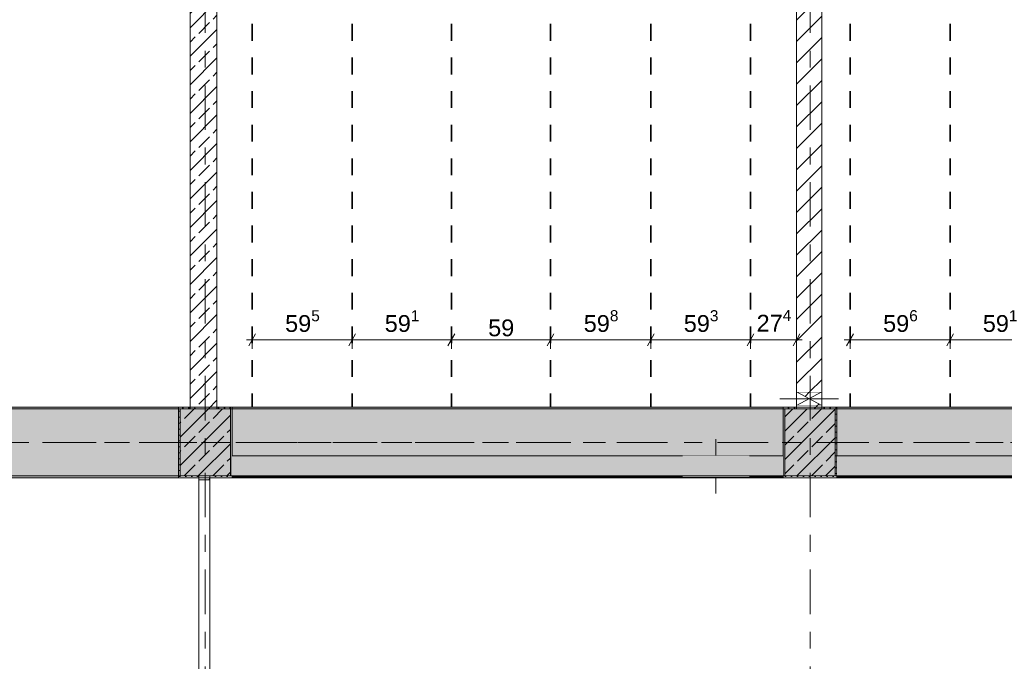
# Model space of a CAD drawing. Header units: metres. Extents: x -3.6 to 84.5, y -11 to 16.8.
# Tile 70 of 229: x 13.8 to 19.7, y 7 to 10.8. Entities that reach past the tile are written whole.
import ezdxf

# ---------------------------------------------------------------- set-up
doc = ezdxf.new("R2010")
doc.units = ezdxf.units.M
doc.header["$MEASUREMENT"] = 0
for name, pattern in [('Achse', [0.2, 0.1, -0.05, 0, -0.05]), ('Strichlinie doppelt', [0.546806, 0.264583, -0.105833, 0.070556, -0.105833]), ('Strichlinie eng', [0.115, 0.075, -0.04]), ('Wipeout_Contour', [1, 0, -1])]:
    doc.linetypes.add(name, pattern=pattern)
for name, color, linetype in [('155 - Bemaßung_ Beschriftung.Ausbau - Deckenelemente', 7, 'Continuous'), ('451 - Universal.Achsen Raster', 7, 'Continuous'), ('605 - Struktur.Wand Innen', 7, 'Continuous'), ('607 - Struktur.Stütze', 7, 'Continuous'), ('608 - Struktur.Träger', 7, 'Continuous'), ('Abbruch_605 - Struktur.Wand Innen', 7, 'Continuous'), ('Neubau_605 - Struktur.Wand Innen', 7, 'Continuous')]:
    doc.layers.add(name, color=color, linetype=linetype)
doc.styles.add('ERSTELLTER_STIL_2', font='txt')
doc.linetypes.add('Abbruch 1', pattern='A,0,[1,2022.0244.A_L5A-PL04.10_iA_Deckenelemente 3.OG1.Shx,S=0.001984,R=0,X=0,Y=0],-0.25,0', length=0.25)
doc.dimstyles.new('ERSTELLTER_STIL__1', dxfattribs={"dimtxt": 0.1, "dimasz": 0.0532, "dimexe": 0.18, "dimexo": 0.0625, "dimgap": 0, "dimtad": 1, "dimtih": 1, "dimtoh": 1, "dimzin": 0, "dimdsep": 46, "dimtxsty": 'ERSTELLTER_STIL_2', "dimblk": 'ARROWHEAD_2', "dimblk1": 'ARROWHEAD_2', "dimblk2": 'ARROWHEAD_2', "dimcen": 0.09, "dimse1": 1, "dimse2": 1, "dimclrd": 7, "dimclre": 7, "dimclrt": 7, "dimazin": 0, "dimtfac": 1, "dimtdec": 4, "dimtmove": 0, "dimatfit": 3, "dimfxl": 1, "dimtolj": 1, "dimtzin": 0, "dimarcsym": 0})
pattern_1 = [(45, (0, 0), (-0.08485281, 0.08485281), []), (45, (-0.04243, 0.04243), (-0.08485281, 0.08485281), [0.09, -0.03])]
pattern_2 = [(45, (0, 0), (-0.01767767, 0.01767767), [0, -0.025])]
pattern_3 = [(45, (0, 0), (-0.0636396, 0.0636396), [])]

# ---------------------------------------------------------------- blocks, each defined once
blk = doc.blocks.new('*D184')
at = {"layer": '155 - Bemaßung_ Beschriftung.Ausbau - Deckenelemente', "color": 7, "linetype": 'Continuous', "lineweight": 5}
for p, q in [((15.1747, 8.91), (15.209, 8.91)), ((15.2292, 8.945), (15.1888, 8.875)), ((15.209, 8.8575), (15.209, 8.9625)), ((15.209, 8.91), (15.804, 8.91)), ((15.8242, 8.945), (15.7838, 8.875)), ((15.804, 8.8575), (15.804, 8.9625))]:
    blk.add_line(p, q, dxfattribs=at)
at = {"layer": '155 - Bemaßung_ Beschriftung.Ausbau - Deckenelemente', "color": 7, "lineweight": 5, "insert": (15.4055, 8.9283), "char_height": 0.1, "attachment_point": 7, "style": 'ERSTELLTER_STIL_2'}
blk.add_mtext('\\A1;{\\pql;\\fArial|b0|i0|c0|p38;59\\fArial|b0|i0|c0|p38;\\A1{\\H.66x;\\S5^  ;}}', dxfattribs=at)
blk = doc.blocks.new('ARROWHEAD_2')
at = {"color": 0, "linetype": 'Continuous', "lineweight": 0}
for p, q in [((0, 0), (-1, 0)), ((-0.38, -0.66), (0.38, 0.66))]:
    blk.add_line(p, q, dxfattribs=at)
blk = doc.blocks.new('*D185')
at = {"layer": '155 - Bemaßung_ Beschriftung.Ausbau - Deckenelemente', "color": 7, "linetype": 'Continuous', "lineweight": 5}
for p, q in [((15.8242, 8.945), (15.7838, 8.875)), ((15.804, 8.8575), (15.804, 8.9625)), ((15.804, 8.91), (16.395, 8.91)), ((16.4152, 8.945), (16.3748, 8.875)), ((16.395, 8.8575), (16.395, 8.9625))]:
    blk.add_line(p, q, dxfattribs=at)
at = {"layer": '155 - Bemaßung_ Beschriftung.Ausbau - Deckenelemente', "color": 7, "lineweight": 5, "insert": (15.9985, 8.9283), "char_height": 0.1, "attachment_point": 7, "style": 'ERSTELLTER_STIL_2'}
blk.add_mtext('\\A1;{\\pql;\\fArial|b0|i0|c0|p38;59\\fArial|b0|i0|c0|p38;\\A1{\\H.66x;\\S1^  ;}}', dxfattribs=at)
blk = doc.blocks.new('*D186')
at = {"layer": '155 - Bemaßung_ Beschriftung.Ausbau - Deckenelemente', "color": 7, "linetype": 'Continuous', "lineweight": 5}
for p, q in [((16.4152, 8.945), (16.3748, 8.875)), ((16.395, 8.8575), (16.395, 8.9625)), ((16.395, 8.91), (16.985, 8.91)), ((17.0052, 8.945), (16.9648, 8.875)), ((16.985, 8.8575), (16.985, 8.9625))]:
    blk.add_line(p, q, dxfattribs=at)
at = {"layer": '155 - Bemaßung_ Beschriftung.Ausbau - Deckenelemente', "color": 7, "lineweight": 5, "insert": (16.6141, 8.93), "char_height": 0.1, "attachment_point": 7, "style": 'ERSTELLTER_STIL_2'}
blk.add_mtext('\\A1;{\\pql;\\fArial|b0|i0|c0|p38;59}', dxfattribs=at)
blk = doc.blocks.new('*D187')
at = {"layer": '155 - Bemaßung_ Beschriftung.Ausbau - Deckenelemente', "color": 7, "linetype": 'Continuous', "lineweight": 5}
for p, q in [((17.0052, 8.945), (16.9648, 8.875)), ((16.985, 8.8575), (16.985, 8.9625)), ((16.985, 8.91), (17.583, 8.91)), ((17.6032, 8.945), (17.5628, 8.875)), ((17.583, 8.8575), (17.583, 8.9625))]:
    blk.add_line(p, q, dxfattribs=at)
at = {"layer": '155 - Bemaßung_ Beschriftung.Ausbau - Deckenelemente', "color": 7, "lineweight": 5, "insert": (17.183, 8.9283), "char_height": 0.1, "attachment_point": 7, "style": 'ERSTELLTER_STIL_2'}
blk.add_mtext('\\A1;{\\pql;\\fArial|b0|i0|c0|p38;59\\fArial|b0|i0|c0|p38;\\A1{\\H.66x;\\S8^  ;}}', dxfattribs=at)
blk = doc.blocks.new('*D188')
at = {"layer": '155 - Bemaßung_ Beschriftung.Ausbau - Deckenelemente', "color": 7, "linetype": 'Continuous', "lineweight": 5}
for p, q in [((17.6032, 8.945), (17.5628, 8.875)), ((17.583, 8.8575), (17.583, 8.9625)), ((17.583, 8.91), (18.176, 8.91)), ((18.1962, 8.945), (18.1558, 8.875)), ((18.176, 8.8575), (18.176, 8.9625))]:
    blk.add_line(p, q, dxfattribs=at)
at = {"layer": '155 - Bemaßung_ Beschriftung.Ausbau - Deckenelemente', "color": 7, "lineweight": 5, "insert": (17.7785, 8.9283), "char_height": 0.1, "attachment_point": 7, "style": 'ERSTELLTER_STIL_2'}
blk.add_mtext('\\A1;{\\pql;\\fArial|b0|i0|c0|p38;59\\fArial|b0|i0|c0|p38;\\A1{\\H.66x;\\S3^  ;}}', dxfattribs=at)
blk = doc.blocks.new('*D189')
at = {"layer": '155 - Bemaßung_ Beschriftung.Ausbau - Deckenelemente', "color": 7, "linetype": 'Continuous', "lineweight": 5}
for p, q in [((18.1962, 8.945), (18.1558, 8.875)), ((18.176, 8.8575), (18.176, 8.9625)), ((18.176, 8.91), (18.45, 8.91)), ((18.4298, 8.875), (18.4702, 8.945)), ((18.45, 8.8575), (18.45, 8.9625)), ((18.45, 8.91), (18.4842, 8.91))]:
    blk.add_line(p, q, dxfattribs=at)
at = {"layer": '155 - Bemaßung_ Beschriftung.Ausbau - Deckenelemente', "color": 7, "lineweight": 5, "insert": (18.212, 8.93), "char_height": 0.1, "attachment_point": 7, "style": 'ERSTELLTER_STIL_2'}
blk.add_mtext('\\A1;{\\pql;\\fArial|b0|i0|c0|p38;27\\fArial|b0|i0|c0|p38;\\A1{\\H.66x;\\S4^  ;}}', dxfattribs=at)
blk = doc.blocks.new('*D308')
at = {"layer": '155 - Bemaßung_ Beschriftung.Ausbau - Deckenelemente', "color": 7, "linetype": 'Continuous', "lineweight": 5}
for p, q in [((18.7338, 8.91), (18.768, 8.91)), ((18.7882, 8.945), (18.7478, 8.875)), ((18.768, 8.8575), (18.768, 8.9625)), ((18.768, 8.91), (19.364, 8.91)), ((19.3842, 8.945), (19.3438, 8.875)), ((19.364, 8.8575), (19.364, 8.9625))]:
    blk.add_line(p, q, dxfattribs=at)
at = {"layer": '155 - Bemaßung_ Beschriftung.Ausbau - Deckenelemente', "color": 7, "lineweight": 5, "insert": (18.9651, 8.9283), "char_height": 0.1, "attachment_point": 7, "style": 'ERSTELLTER_STIL_2'}
blk.add_mtext('\\A1;{\\pql;\\fArial|b0|i0|c0|p38;59\\fArial|b0|i0|c0|p38;\\A1{\\H.66x;\\S6^  ;}}', dxfattribs=at)
blk = doc.blocks.new('*D309')
at = {"layer": '155 - Bemaßung_ Beschriftung.Ausbau - Deckenelemente', "color": 7, "linetype": 'Continuous', "lineweight": 5}
for p, q in [((19.3842, 8.945), (19.3438, 8.875)), ((19.364, 8.8575), (19.364, 8.9625)), ((19.364, 8.91), (19.955, 8.91)), ((19.9752, 8.945), (19.9348, 8.875)), ((19.955, 8.8575), (19.955, 8.9625))]:
    blk.add_line(p, q, dxfattribs=at)
at = {"layer": '155 - Bemaßung_ Beschriftung.Ausbau - Deckenelemente', "color": 7, "lineweight": 5, "insert": (19.5586, 8.9283), "char_height": 0.1, "attachment_point": 7, "style": 'ERSTELLTER_STIL_2'}
blk.add_mtext('\\A1;{\\pql;\\fArial|b0|i0|c0|p38;59\\fArial|b0|i0|c0|p38;\\A1{\\H.66x;\\S1^  ;}}', dxfattribs=at)

msp = doc.modelspace()

# ---------------------------------------------------------------- hatches: boundary and pattern name
at = {"layer": '605 - Struktur.Wand Innen', "linetype": 'Continuous', "lineweight": 0, "true_color": 0x000000}
h = msp.add_hatch(dxfattribs=at)
h.set_pattern_fill('Beton__Stahlbeton_0001', color=18, style=0, pattern_type=2)
h.set_pattern_definition(pattern_1)
h.paths.add_polyline_path([(14.84, 8.5), (15, 8.5), (15, 13), (14.84, 13)])
at = {"layer": '607 - Struktur.Stütze', "linetype": 'Continuous', "lineweight": 0, "true_color": 0x000000}
h = msp.add_hatch(dxfattribs=at)
h.set_pattern_fill('Gips_0001', color=18, style=0, pattern_type=2)
h.set_pattern_definition(pattern_2)
h.paths.add_polyline_path([(14.77, 8.09), (14.8925, 8.09), (14.8925, 8.1), (14.78, 8.1), (14.78, 8.5), (14.84, 8.5), (14.84, 8.51), (14.77, 8.51)])
h = msp.add_hatch(dxfattribs=at)
h.set_pattern_fill('Beton__Stahlbeton_0001', color=18, style=0, pattern_type=2)
h.set_pattern_definition(pattern_1)
h.paths.add_polyline_path([(14.78, 8.1), (15.08, 8.1), (15.08, 8.5), (14.78, 8.5)])
h = msp.add_hatch(dxfattribs=at)
h.set_pattern_fill('Gips_0001', color=18, style=0, pattern_type=2)
h.set_pattern_definition(pattern_2)
h.paths.add_polyline_path([(14.9575, 8.09), (15.09, 8.09), (15.09, 8.51), (15, 8.51), (15, 8.5), (15.08, 8.5), (15.08, 8.1), (14.9575, 8.1)])
h = msp.add_hatch(dxfattribs=at)
h.set_pattern_fill('Gips_0001', color=18, style=0, pattern_type=2)
h.set_pattern_definition(pattern_2)
h.paths.add_polyline_path([(18.37, 8.51), (18.37, 8.09), (18.69, 8.09), (18.69, 8.51), (18.6, 8.51), (18.6, 8.5), (18.68, 8.5), (18.68, 8.1), (18.38, 8.1), (18.38, 8.5), (18.45, 8.5), (18.45, 8.51)])
h = msp.add_hatch(dxfattribs=at)
h.set_pattern_fill('Beton__Stahlbeton_0001', color=18, style=0, pattern_type=2)
h.set_pattern_definition(pattern_1)
h.paths.add_polyline_path([(18.38, 8.1), (18.68, 8.1), (18.68, 8.5), (18.38, 8.5)])
at = {"layer": '608 - Struktur.Träger', "linetype": 'Continuous', "lineweight": 0, "true_color": 0x000000}
h = msp.add_hatch(dxfattribs=at)
h.set_pattern_fill('Gips_0001', color=18, style=0, pattern_type=2)
h.set_pattern_definition(pattern_2)
h.paths.add_polyline_path([(11.49, 8.5), (14.77, 8.5), (14.77, 8.51), (11.49, 8.51)])
h = msp.add_hatch(dxfattribs=at)
h.set_pattern_fill('Gips_0001', color=18, style=0, pattern_type=2)
h.set_pattern_definition(pattern_2)
h.paths.add_polyline_path([(18.37, 8.51), (15.09, 8.51), (15.09, 8.5), (18.37, 8.5)])
h = msp.add_hatch(dxfattribs=at)
h.set_pattern_fill('Gips_0001', color=18, style=0, pattern_type=2)
h.set_pattern_definition(pattern_2)
h.paths.add_polyline_path([(18.69, 8.5), (22.05, 8.5), (22.05, 8.51), (18.69, 8.51)])
h = msp.add_hatch(dxfattribs=at)
h.set_pattern_fill('Gips_0001', color=18, style=0, pattern_type=2)
h.set_pattern_definition(pattern_2)
h.paths.add_polyline_path([(14.77, 8.1), (11.49, 8.1), (11.49, 8.09), (14.77, 8.09)])
at = {"layer": 'Abbruch_605 - Struktur.Wand Innen', "linetype": 'Continuous', "lineweight": 0, "true_color": 0x000000}
h = msp.add_hatch(dxfattribs=at)
h.set_pattern_fill('MW_Ziegel_0001', color=18, style=0, pattern_type=2)
h.set_pattern_definition(pattern_3)
h.paths.add_polyline_path([(18.45, 8.6), (18.525, 8.56), (18.6, 8.6)])
h = msp.add_hatch(dxfattribs=at)
h.set_pattern_fill('MW_Ziegel_0001', color=18, style=0, pattern_type=2)
h.set_pattern_definition(pattern_3)
h.paths.add_polyline_path([(18.45, 8.52), (18.6, 8.52), (18.525, 8.56)])
at = {"layer": 'Neubau_605 - Struktur.Wand Innen', "linetype": 'Continuous', "lineweight": 0, "true_color": 0x000000}
for points in [[(18.17, 8.22), (17.77, 8.22), (17.97, 8.1575)], [(17.77, 8.095), (18.17, 8.095), (17.97, 8.1575)]]:
    msp.add_hatch(color=18, dxfattribs=at).paths.add_polyline_path(points)

# ---------------------------------------------------------------- linework, layer by layer
at = {"layer": '155 - Bemaßung_ Beschriftung.Ausbau - Deckenelemente', "color": 7, "linetype": 'Achse', "lineweight": 35}
for p, q in [((15.209, 12.99), (15.209, 8.51)), ((15.804, 12.99), (15.804, 8.51)), ((16.395, 12.99), (16.395, 8.51)), ((16.985, 12.99), (16.985, 8.51)), ((17.583, 12.99), (17.583, 8.51)), ((18.176, 12.99), (18.176, 8.51)), ((18.768, 12.99), (18.768, 8.51)), ((19.364, 12.99), (19.364, 8.51))]:
    msp.add_line(p, q, dxfattribs=at)
at = {"layer": '451 - Universal.Achsen Raster', "color": 160, "linetype": 'Strichlinie doppelt', "lineweight": 9, "true_color": 0x3232ff}
msp.add_line((64.935, 8.3), (-3.175, 8.3), dxfattribs=at)
at = {"layer": '605 - Struktur.Wand Innen', "color": 7, "linetype": 'Continuous', "lineweight": 18, "flags": 128}
for points in [[(14.84, 13), (14.84, 8.5)], [(15, 8.5), (15, 13)]]:
    msp.add_lwpolyline(points, dxfattribs=at)
at = {"layer": '605 - Struktur.Wand Innen', "color": 7, "linetype": 'Continuous', "lineweight": 13, "flags": 128}
for points in [[(18.17, 8.22), (17.77, 8.22)], [(17.77, 8.095), (18.17, 8.095)]]:
    msp.add_lwpolyline(points, dxfattribs=at)
at = {"layer": '607 - Struktur.Stütze', "color": 7, "linetype": 'Continuous', "lineweight": 5, "flags": 128}
for points in [[(14.84, 8.51), (14.77, 8.51), (14.77, 8.09), (14.8925, 8.09)], [(14.9575, 8.09), (15.09, 8.09), (15.09, 8.51), (15, 8.51)], [(18.45, 8.51), (18.37, 8.51), (18.37, 8.09), (18.69, 8.09), (18.69, 8.51), (18.6, 8.51)]]:
    msp.add_lwpolyline(points, dxfattribs=at)
at = {"layer": '607 - Struktur.Stütze', "color": 7, "linetype": 'Continuous', "lineweight": 13, "flags": 128}
for points in [[(14.78, 8.1), (15.08, 8.1), (15.08, 8.5), (14.78, 8.5)], [(18.38, 8.1), (18.68, 8.1), (18.68, 8.5), (18.38, 8.5)]]:
    msp.add_lwpolyline(points, close=True, dxfattribs=at)
at = {"layer": '608 - Struktur.Träger', "color": 7, "linetype": 'Continuous', "lineweight": 5}
for p, q in [((14.77, 8.51), (11.49, 8.51)), ((14.77, 8.51), (14.77, 8.5)), ((15.09, 8.51), (15.09, 8.5)), ((18.37, 8.51), (15.09, 8.51)), ((18.37, 8.51), (18.37, 8.5)), ((18.69, 8.51), (18.69, 8.5)), ((22.05, 8.51), (18.69, 8.51)), ((14.77, 8.09), (11.49, 8.09)), ((14.77, 8.1), (14.77, 8.09))]:
    msp.add_line(p, q, dxfattribs=at)
at = {"layer": '608 - Struktur.Träger', "color": 7, "linetype": 'Continuous', "lineweight": 13}
for p, q in [((14.77, 8.5), (11.49, 8.5)), ((15.09, 8.5), (14.77, 8.5)), ((18.37, 8.5), (15.09, 8.5)), ((22.05, 8.5), (18.69, 8.5))]:
    msp.add_line(p, q, dxfattribs=at)
at = {"layer": '608 - Struktur.Träger', "color": 7, "linetype": 'Achse', "lineweight": 9}
msp.add_line((0.38, 8.3), (61.88, 8.3), dxfattribs=at)
at = {"layer": 'Abbruch_605 - Struktur.Wand Innen', "color": 160, "linetype": 'Abbruch 1', "lineweight": 5, "true_color": 0x3232ff}
for p, q in [((18.35, 8.56), (18.7, 8.56)), ((18.35, 8.56), (18.7, 8.56)), ((17.97, 8.32), (17.97, 7.995))]:
    msp.add_line(p, q, dxfattribs=at)
at = {"layer": 'Abbruch_605 - Struktur.Wand Innen', "color": 7, "linetype": 'Abbruch 1', "lineweight": 18}
for p, q in [((18.6, 8.6), (18.45, 8.6)), ((18.45, 8.52), (18.6, 8.52))]:
    msp.add_line(p, q, dxfattribs=at)
at = {"layer": 'Abbruch_605 - Struktur.Wand Innen', "color": 7, "linetype": 'Abbruch 1', "lineweight": 13}
for p, q in [((17.77, 8.22), (17.77, 8.095)), ((18.17, 8.095), (18.17, 8.22))]:
    msp.add_line(p, q, dxfattribs=at)
at = {"layer": 'Abbruch_605 - Struktur.Wand Innen', "color": 7, "linetype": 'Abbruch 1', "lineweight": 18, "flags": 128}
for points in [[(18.45, 8.6), (18.45, 8.52)], [(18.6, 8.52), (18.6, 8.6)]]:
    msp.add_lwpolyline(points, dxfattribs=at)
at = {"layer": 'Neubau_605 - Struktur.Wand Innen', "color": 1, "linetype": 'Continuous', "lineweight": 9}
for p, q in [((18.45, 8.52), (18.6, 8.6)), ((18.45, 8.6), (18.6, 8.52))]:
    msp.add_line(p, q, dxfattribs=at)
at = {"layer": 'Neubau_605 - Struktur.Wand Innen', "color": 1, "linetype": 'Strichlinie eng', "lineweight": 9}
for p, q in [((17.77, 8.22), (18.17, 8.095)), ((18.17, 8.22), (17.77, 8.095))]:
    msp.add_line(p, q, dxfattribs=at)

# ---------------------------------------------------------------- dimensions: what is measured, and where the dimension line sits
at = {"layer": '155 - Bemaßung_ Beschriftung.Ausbau - Deckenelemente', "color": 7, "linetype": 'Continuous', "lineweight": 5}
for base, p1, p2, picture, middle in [((15.803975, 8.9099822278), (15.208975, 8.5099826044), (15.803975, 8.5099826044), '*D184', (15.6168412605, 8.9799822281)), ((16.395, 8.91), (15.804, 8.51), (16.395, 8.51), '*D185', (16.2098, 8.98)), ((17.583, 8.91), (16.985, 8.51), (17.583, 8.51), '*D187', (17.3943, 8.98)), ((18.176, 8.91), (17.583, 8.51), (18.176, 8.51), '*D188', (17.9898, 8.98)), ((19.364, 8.91), (18.768, 8.51), (19.364, 8.51), '*D308', (19.1764, 8.98)), ((19.955, 8.91), (19.364, 8.51), (19.955, 8.51), '*D309', (19.7699, 8.98)), ((16.985, 8.91), (16.395, 8.51), (16.985, 8.51), '*D186', (16.6903, 8.98))]:
    dim = msp.add_linear_dim(base=base, p1=p1, p2=p2, dimstyle='ERSTELLTER_STIL__1', dxfattribs=at)
    dim.commit()
    dim.dimension.update_dxf_attribs({"geometry": picture, "text_midpoint": middle, "dimtype": 160})

# ---------------------------------------------------------------- next in the draw order: wipeouts: each hides what was drawn before it
at = {"color": 254, "linetype": 'Wipeout_Contour', "lineweight": 0, "ltscale": 86.04235}
msp.add_wipeout([(18.6, 13), (18.45, 13), (18.45, 8.6), (18.6, 8.6)], dxfattribs=at).dxf.layer = '605 - Struktur.Wand Innen'
at = {"color": 254, "linetype": 'Wipeout_Contour', "lineweight": 0, "ltscale": 81.566007}
msp.add_wipeout([(18.6, 8.52), (18.45, 8.52), (18.45, 8.5), (18.6, 8.5)], dxfattribs=at).dxf.layer = '605 - Struktur.Wand Innen'
at = {"color": 254, "linetype": 'Wipeout_Contour', "lineweight": 0, "ltscale": 74.462097}
msp.add_wipeout([(18.37, 8.22), (15.09, 8.22), (15.09, 8.095), (18.37, 8.095)], dxfattribs=at).dxf.layer = '605 - Struktur.Wand Innen'
at = {"color": 254, "linetype": 'Wipeout_Contour', "lineweight": 0, "ltscale": 87.77462}
msp.add_wipeout([(18.69, 8.095), (22.05, 8.095), (22.05, 8.22), (18.69, 8.22)], dxfattribs=at).dxf.layer = '605 - Struktur.Wand Innen'
at = {"color": 254, "linetype": 'Wipeout_Contour', "lineweight": 0, "ltscale": 67.9311}
msp.add_wipeout([(14.8925, 8.1), (14.8925, 8.0775), (14.9575, 8.0775), (14.9575, 8.1)], dxfattribs=at).dxf.layer = '605 - Struktur.Wand Innen'

# ---------------------------------------------------------------- next in the draw order: hatches: boundary and pattern name
at = {"layer": '605 - Struktur.Wand Innen', "linetype": 'Continuous', "lineweight": 0, "true_color": 0x000000}
h = msp.add_hatch(dxfattribs=at)
h.set_pattern_fill('MW_Ziegel_0001', color=18, style=0, pattern_type=2)
h.set_pattern_definition(pattern_3)
h.paths.add_polyline_path([(18.6, 13), (18.45, 13), (18.45, 8.6), (18.6, 8.6)])
h = msp.add_hatch(dxfattribs=at)
h.set_pattern_fill('MW_Ziegel_0001', color=18, style=0, pattern_type=2)
h.set_pattern_definition(pattern_3)
h.paths.add_polyline_path([(18.6, 8.52), (18.45, 8.52), (18.45, 8.5), (18.6, 8.5)])
h = msp.add_hatch(dxfattribs=at)
h.set_pattern_fill('MW_Ziegel_0001', color=18, style=0, pattern_type=2)
h.set_pattern_definition(pattern_3)
h.paths.add_polyline_path([(14.8925, 8.1), (14.8925, 8.0775), (14.9575, 8.0775), (14.9575, 8.1)])
at = {"layer": '608 - Struktur.Träger', "linetype": 'Continuous', "lineweight": 0, "true_color": 0x000000}
h = msp.add_hatch(dxfattribs=at)
h.set_pattern_fill('Beton__Stahlbeton_0001', color=18, style=0, pattern_type=2)
h.set_pattern_definition(pattern_1)
h.paths.add_polyline_path([(0.69, 8.5), (0.38, 8.5), (0.38, 8.1), (0.69, 8.1), (7.57, 8.1), (7.89, 8.1), (11.17, 8.1), (11.49, 8.1), (14.77, 8.1), (15.09, 8.1), (18.37, 8.1), (18.69, 8.1), (22.05, 8.1), (22.2, 8.1), (25.57, 8.1), (25.89, 8.1), (29.25, 8.1), (29.4, 8.1), (32.77, 8.1), (33.09, 8.1), (39.97, 8.1), (40.29, 8.1), (47.17, 8.1), (47.49, 8.1), (50.77, 8.1), (51.09, 8.1), (54.37, 8.1), (54.69, 8.1), (61.57, 8.1), (61.88, 8.1), (61.88, 8.5), (61.57, 8.5), (58.195, 8.5), (58.055, 8.5), (54.69, 8.5), (54.37, 8.5), (51.09, 8.5), (50.77, 8.5), (47.49, 8.5), (47.17, 8.5), (43.81, 8.5), (43.67, 8.5), (40.29, 8.5), (39.97, 8.5), (36.61, 8.5), (36.46, 8.5), (33.09, 8.5), (32.77, 8.5), (29.4, 8.5), (29.25, 8.5), (25.89, 8.5), (25.57, 8.5), (22.2, 8.5), (22.05, 8.5), (18.69, 8.5), (18.37, 8.5), (15.09, 8.5), (14.77, 8.5), (11.49, 8.5), (11.17, 8.5), (7.89, 8.5), (7.57, 8.5), (4.21, 8.5), (4.05, 8.5)])
h = msp.add_hatch(dxfattribs=at)
h.set_pattern_fill('Gips_0001', color=18, style=0, pattern_type=2)
h.set_pattern_definition(pattern_2)
h.paths.add_polyline_path([(15.09, 8.1), (15.09, 8.09), (18.37, 8.09), (18.37, 8.1)])
h = msp.add_hatch(dxfattribs=at)
h.set_pattern_fill('Gips_0001', color=18, style=0, pattern_type=2)
h.set_pattern_definition(pattern_2)
h.paths.add_polyline_path([(18.69, 8.09), (25.57, 8.09), (25.57, 8.1), (22.2, 8.1), (22.2, 8.095), (22.05, 8.095), (22.05, 8.1), (18.69, 8.1)])

# ---------------------------------------------------------------- next in the draw order: linework, layer by layer
at = {"layer": '451 - Universal.Achsen Raster', "color": 160, "linetype": 'Strichlinie doppelt', "lineweight": 9, "true_color": 0x3232ff}
for p, q in [((14.93, -10.585), (14.93, 16.355)), ((18.53, -10.585), (18.53, 16.355))]:
    msp.add_line(p, q, dxfattribs=at)
at = {"layer": '605 - Struktur.Wand Innen', "color": 7, "linetype": 'Continuous', "lineweight": 18}
msp.add_line((14.8925, 8.0775), (14.9575, 8.0775), dxfattribs=at)
at = {"layer": '605 - Struktur.Wand Innen', "color": 7, "linetype": 'Continuous', "lineweight": 13}
for p, q in [((14.8925, 8.0775), (14.8925, 5.9475)), ((14.9575, 5.9475), (14.9575, 8.0775))]:
    msp.add_line(p, q, dxfattribs=at)
at = {"layer": '605 - Struktur.Wand Innen', "color": 7, "linetype": 'Continuous', "lineweight": 18, "flags": 128}
for points in [[(18.45, 13), (18.45, 8.6)], [(18.6, 8.6), (18.6, 13)], [(18.45, 8.52), (18.45, 8.5)], [(18.6, 8.5), (18.6, 8.52)], [(14.8925, 8.1), (14.8925, 8.0775)], [(14.9575, 8.0775), (14.9575, 8.1)]]:
    msp.add_lwpolyline(points, dxfattribs=at)
at = {"layer": '605 - Struktur.Wand Innen', "color": 7, "linetype": 'Continuous', "lineweight": 13, "flags": 128}
for points in [[(17.77, 8.22), (15.09, 8.22)], [(18.37, 8.22), (18.17, 8.22)], [(22.05, 8.22), (18.69, 8.22)], [(15.09, 8.095), (17.77, 8.095)], [(18.17, 8.095), (18.37, 8.095)], [(18.69, 8.095), (25.57, 8.095)]]:
    msp.add_lwpolyline(points, dxfattribs=at)
at = {"layer": '608 - Struktur.Träger', "color": 7, "linetype": 'Continuous', "lineweight": 13}
for p, q in [((0.38, 8.51), (61.88, 8.51)), ((18.69, 8.5), (18.37, 8.5)), ((0.38, 8.09), (61.88, 8.09))]:
    msp.add_line(p, q, dxfattribs=at)
at = {"layer": '608 - Struktur.Träger', "color": 7, "linetype": 'Continuous', "lineweight": 5}
for p, q in [((15.09, 8.1), (15.09, 8.09)), ((18.37, 8.09), (15.09, 8.09)), ((18.37, 8.1), (18.37, 8.09)), ((18.69, 8.1), (18.69, 8.09)), ((25.57, 8.09), (18.69, 8.09))]:
    msp.add_line(p, q, dxfattribs=at)
at = {"layer": '608 - Struktur.Träger', "color": 7, "linetype": 'Continuous', "lineweight": 13, "flags": 128}
msp.add_lwpolyline([(47.49, 8.1), (47.17, 8.1), (40.29, 8.1), (39.97, 8.1), (33.09, 8.1), (32.77, 8.1), (29.4, 8.1), (29.25, 8.1), (25.89, 8.1), (25.57, 8.1), (22.2, 8.1), (22.05, 8.1), (18.69, 8.1), (18.37, 8.1), (15.09, 8.1), (14.77, 8.1), (11.49, 8.1), (11.17, 8.1), (7.89, 8.1), (7.57, 8.1), (0.69, 8.1), (0.38, 8.1)], dxfattribs=at)

# ---------------------------------------------------------------- next in the draw order: dimensions: what is measured, and where the dimension line sits
at = {"layer": '155 - Bemaßung_ Beschriftung.Ausbau - Deckenelemente', "color": 7, "linetype": 'Continuous', "lineweight": 5}
dim = msp.add_linear_dim(base=(18.45, 8.91), p1=(18.176, 8.51), p2=(18.45, 10.75), dimstyle='ERSTELLTER_STIL__1', dxfattribs=at)
dim.commit()
dim.dimension.update_dxf_attribs({"geometry": '*D189', "text_midpoint": (18.4233, 8.98), "dimtype": 160})

doc.saveas('drawing.dxf')
